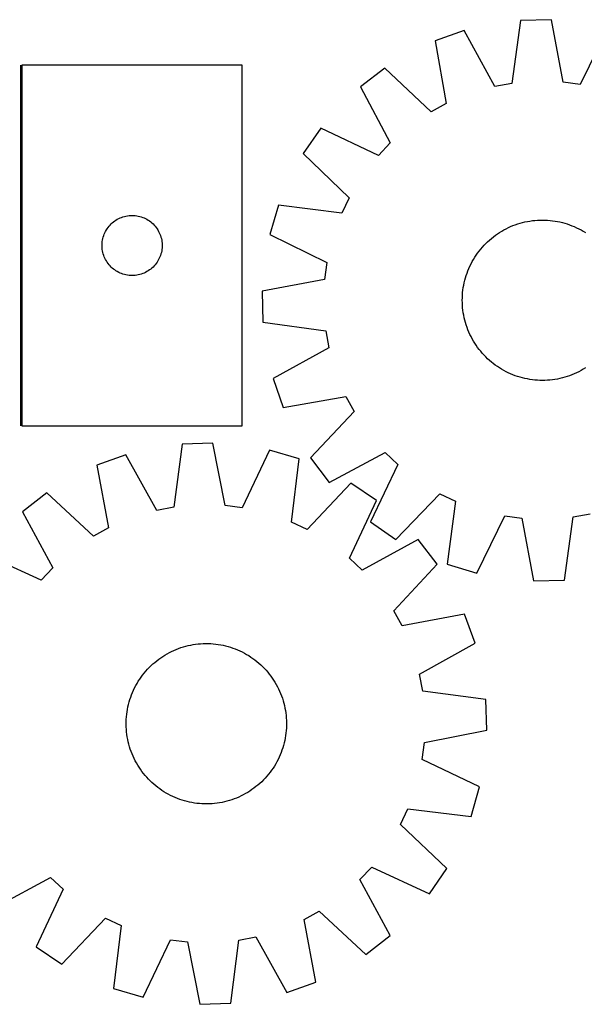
# Model space of a CAD drawing. Header units: millimetres. Extents: x 8 to 1492, y 7 to 498.
# Tile 4 of 5: x 929 to 1210, y 7 to 498. Entities that reach past the tile are written whole.
import ezdxf

# ---------------------------------------------------------------- set-up
doc = ezdxf.new("R2010")
doc.units = ezdxf.units.MM
doc.layers.add('COMMON', color=5, linetype='CONTINUOUS', true_color=0x0000ff)
doc.layers.add('CUT', color=7, linetype='CONTINUOUS', true_color=0x000000)

msp = doc.modelspace()

# ---------------------------------------------------------------- linework, layer by layer
at = {"layer": 'COMMON'}
msp.add_line((929.032619, 475.217555), (929.032619, 295.217555), dxfattribs=at)
at = {"layer": 'CUT'}
for p, q in [((1178.64677, 497.480558), (1174.232236, 466.024451)), ((1194.028691, 497.83699), (1178.64677, 497.480558)), ((1199.895515, 466.619125), (1194.028691, 497.83699)), ((1150.570271, 492.364308), (1136.051338, 487.272045)), ((1165.796803, 464.487301), (1150.570271, 492.364308)), ((1222.312037, 494.026718), (1208.393095, 465.474349)), ((1136.051338, 487.272045), (1141.573338, 455.991344)), ((929.78262, 475.217555), (929.78262, 295.217555)), ((1039.78262, 475.217555), (929.78262, 475.217555)), ((1039.78262, 295.217555), (1039.78262, 475.217555)), ((1110.930009, 473.730087), (1098.695278, 464.400461)), ((1134.02577, 451.922735), (1110.930009, 473.730087)), ((1208.393095, 465.474349), (1199.895515, 466.619125)), ((1098.695278, 464.400461), (1113.613281, 436.357138)), ((1174.232236, 466.024451), (1165.796803, 464.487301)), ((1141.573338, 455.991344), (1134.02577, 451.922735)), ((1078.98817, 443.758375), (1070.235263, 431.104634)), ((1107.692386, 430.155334), (1078.98817, 443.758375)), ((1113.613281, 436.357138), (1107.692386, 430.155334)), ((1070.235263, 431.104634), (1093.08899, 409.043765)), ((1093.08899, 409.043765), (1089.374347, 401.315842)), ((1057.871445, 405.383012), (1053.457157, 390.643792)), ((1089.374347, 401.315842), (1057.871445, 405.383012)), ((976.091303, 397.44298), (976.732177, 397.874189)), ((976.732177, 397.874189), (977.394399, 398.271834)), ((977.394399, 398.271834), (978.076213, 398.634862)), ((978.076213, 398.634862), (978.775811, 398.962309)), ((978.775811, 398.962309), (979.491339, 399.253308)), ((979.491339, 399.253308), (980.220897, 399.507086)), ((980.220897, 399.507086), (980.962553, 399.722971)), ((980.962553, 399.722971), (981.714339, 399.900391)), ((981.714339, 399.900391), (982.474261, 400.038874)), ((982.474261, 400.038874), (983.240305, 400.138054)), ((983.240305, 400.138054), (984.010439, 400.197667)), ((984.010439, 400.197667), (984.78262, 400.217555)), ((984.78262, 400.217555), (985.554801, 400.197667)), ((985.554801, 400.197667), (986.324935, 400.138054)), ((986.324935, 400.138054), (987.090979, 400.038874)), ((987.090979, 400.038874), (987.850901, 399.900391)), ((987.850901, 399.900391), (988.602687, 399.722971)), ((988.602687, 399.722971), (989.344342, 399.507086)), ((989.344342, 399.507086), (990.073901, 399.253308)), ((990.073901, 399.253308), (990.789428, 398.962309)), ((990.789428, 398.962309), (991.489027, 398.634862)), ((991.489027, 398.634862), (992.170841, 398.271834)), ((992.170841, 398.271834), (992.833063, 397.874189)), ((992.833063, 397.874189), (993.473936, 397.44298)), ((1185.827416, 397.731773), (1187.080166, 397.82987)), ((1187.080166, 397.82987), (1188.33538, 397.888569)), ((1188.33538, 397.888569), (1189.591818, 397.907812)), ((1189.591818, 397.907812), (1190.84824, 397.887579)), ((1190.84824, 397.887579), (1192.103407, 397.827892)), ((1192.103407, 397.827892), (1193.35608, 397.728808)), ((971.542438, 392.267207), (971.9229, 392.939447)), ((971.9229, 392.939447), (972.337465, 393.591211)), ((972.337465, 393.591211), (972.785031, 394.22077)), ((972.785031, 394.22077), (973.264413, 394.826453)), ((973.264413, 394.826453), (973.774339, 395.406655)), ((973.774339, 395.406655), (974.313458, 395.959838)), ((974.313458, 395.959838), (974.880338, 396.484534)), ((974.880338, 396.484534), (975.473478, 396.979353)), ((975.473478, 396.979353), (976.091303, 397.44298)), ((993.473936, 397.44298), (994.091762, 396.979353)), ((994.091762, 396.979353), (994.684902, 396.484534)), ((994.684902, 396.484534), (995.251782, 395.959838)), ((995.251782, 395.959838), (995.7909, 395.406655)), ((995.7909, 395.406655), (996.300827, 394.826453)), ((996.300827, 394.826453), (996.780209, 394.22077)), ((996.780209, 394.22077), (997.227775, 393.591211)), ((997.227775, 393.591211), (997.642339, 392.939447)), ((997.642339, 392.939447), (998.022802, 392.267207)), ((1169.227968, 392.345515), (1170.319723, 392.967671)), ((1170.319723, 392.967671), (1171.430482, 393.555227)), ((1171.430482, 393.555227), (1172.559148, 394.107604)), ((1172.559148, 394.107604), (1173.704607, 394.624255)), ((1173.704607, 394.624255), (1174.86573, 395.104672)), ((1174.86573, 395.104672), (1176.04137, 395.548381)), ((1176.04137, 395.548381), (1177.230368, 395.954942)), ((1177.230368, 395.954942), (1178.431549, 396.323956)), ((1178.431549, 396.323956), (1179.643728, 396.655057)), ((1179.643728, 396.655057), (1180.865709, 396.94792)), ((1180.865709, 396.94792), (1182.096287, 397.202255)), ((1182.096287, 397.202255), (1183.334246, 397.417811)), ((1183.334246, 397.417811), (1184.578364, 397.594375)), ((1184.578364, 397.594375), (1185.827416, 397.731773)), ((1193.35608, 397.728808), (1194.605022, 397.590425)), ((1194.605022, 397.590425), (1195.849002, 397.41288)), ((1195.849002, 397.41288), (1197.086791, 397.196349)), ((1197.086791, 397.196349), (1198.317167, 396.941045)), ((1198.317167, 396.941045), (1199.538917, 396.64722)), ((1199.538917, 396.64722), (1200.750835, 396.315163)), ((1200.750835, 396.315163), (1201.951725, 395.945203)), ((1201.951725, 395.945203), (1203.140402, 395.537705)), ((1203.140402, 395.537705), (1204.315692, 395.093071)), ((1204.315692, 395.093071), (1205.476436, 394.611739)), ((1205.476436, 394.611739), (1206.621488, 394.094185)), ((1206.621488, 394.094185), (1207.749719, 393.540919)), ((1207.749719, 393.540919), (1208.860014, 392.952488)), ((1208.860014, 392.952488), (1209.951278, 392.329472)), ((970.025651, 387.906767), (970.183654, 388.662872)), ((970.183654, 388.662872), (970.380372, 389.40984)), ((970.380372, 389.40984), (970.615281, 390.145691)), ((970.615281, 390.145691), (970.88776, 390.868474)), ((970.88776, 390.868474), (971.197086, 391.576271)), ((971.197086, 391.576271), (971.542438, 392.267207)), ((998.022802, 392.267207), (998.368154, 391.576271)), ((998.368154, 391.576271), (998.677479, 390.868474)), ((998.677479, 390.868474), (998.949958, 390.145691)), ((998.949958, 390.145691), (999.184868, 389.40984)), ((999.184868, 389.40984), (999.381585, 388.662872)), ((999.381585, 388.662872), (999.539589, 387.906767)), ((1053.457157, 390.643792), (1082.009526, 376.72485)), ((1163.135407, 387.922676), (1164.091244, 388.738387)), ((1164.091244, 388.738387), (1165.072231, 389.523671)), ((1165.072231, 389.523671), (1166.0774, 390.277755)), ((1166.0774, 390.277755), (1167.105759, 390.999893)), ((1167.105759, 390.999893), (1168.156295, 391.689373)), ((1168.156295, 391.689373), (1169.227968, 392.345515)), ((1209.951278, 392.329472), (1211.022435, 391.672486)), ((969.787593, 385.603774), (969.827357, 386.375187)), ((969.787593, 384.831337), (969.787593, 385.603774)), ((969.827357, 384.059923), (969.787593, 384.831337)), ((969.827357, 386.375187), (969.90678, 387.143531)), ((969.90678, 383.29158), (969.827357, 384.059923)), ((969.90678, 387.143531), (970.025651, 387.906767)), ((970.025651, 382.528344), (969.90678, 383.29158)), ((999.539589, 387.906767), (999.65846, 387.143531)), ((999.65846, 383.29158), (999.539589, 382.528344)), ((999.65846, 387.143531), (999.737883, 386.375187)), ((999.737883, 384.059923), (999.65846, 383.29158)), ((999.737883, 386.375187), (999.777647, 385.603774)), ((999.777647, 384.831337), (999.737883, 384.059923)), ((999.777647, 385.603774), (999.777647, 384.831337)), ((1157.97952, 382.436546), (1158.765577, 383.416914)), ((1158.765577, 383.416914), (1159.58204, 384.372108)), ((1159.58204, 384.372108), (1160.428104, 385.301184)), ((1160.428104, 385.301184), (1161.302933, 386.203227)), ((1161.302933, 386.203227), (1162.205665, 387.077345)), ((1162.205665, 387.077345), (1163.135407, 387.922676)), ((970.183654, 381.772239), (970.025651, 382.528344)), ((970.380372, 381.025271), (970.183654, 381.772239)), ((970.615281, 380.28942), (970.380372, 381.025271)), ((970.88776, 379.566637), (970.615281, 380.28942)), ((971.197086, 378.85884), (970.88776, 379.566637)), ((971.542438, 378.167904), (971.197086, 378.85884)), ((971.9229, 377.495663), (971.542438, 378.167904)), ((998.022802, 378.167904), (997.642339, 377.495663)), ((998.368154, 378.85884), (998.022802, 378.167904)), ((998.677479, 379.566637), (998.368154, 378.85884)), ((998.949958, 380.28942), (998.677479, 379.566637)), ((999.184868, 381.025271), (998.949958, 380.28942)), ((999.381585, 381.772239), (999.184868, 381.025271)), ((999.539589, 382.528344), (999.381585, 381.772239)), ((1154.531387, 377.191769), (1155.154403, 378.283034)), ((1155.154403, 378.283034), (1155.811389, 379.35419)), ((1155.811389, 379.35419), (1156.501697, 380.404181)), ((1156.501697, 380.404181), (1157.224645, 381.431972)), ((1157.224645, 381.431972), (1157.97952, 382.436546)), ((972.337465, 376.8439), (971.9229, 377.495663)), ((972.785031, 376.214341), (972.337465, 376.8439)), ((973.264413, 375.608658), (972.785031, 376.214341)), ((973.774339, 375.028455), (973.264413, 375.608658)), ((974.313458, 374.475273), (973.774339, 375.028455)), ((974.880338, 373.950576), (974.313458, 374.475273)), ((975.473478, 373.455758), (974.880338, 373.950576)), ((976.091303, 372.99213), (975.473478, 373.455758)), ((994.091762, 373.455758), (993.473936, 372.99213)), ((994.684902, 373.950576), (994.091762, 373.455758)), ((995.251782, 374.475273), (994.684902, 373.950576)), ((995.7909, 375.028455), (995.251782, 374.475273)), ((996.300827, 375.608658), (995.7909, 375.028455)), ((996.780209, 376.214341), (996.300827, 375.608658)), ((997.227775, 376.8439), (996.780209, 376.214341)), ((997.642339, 377.495663), (997.227775, 376.8439)), ((1082.009526, 376.72485), (1080.86475, 368.22727)), ((1152.390804, 372.647447), (1152.872136, 373.808191)), ((1152.872136, 373.808191), (1153.38969, 374.953243)), ((1153.38969, 374.953243), (1153.942956, 376.081474)), ((1153.942956, 376.081474), (1154.531387, 377.191769)), ((976.732177, 372.560922), (976.091303, 372.99213)), ((977.394399, 372.163277), (976.732177, 372.560922)), ((978.076213, 371.800249), (977.394399, 372.163277)), ((978.775811, 371.472802), (978.076213, 371.800249)), ((979.491339, 371.181803), (978.775811, 371.472802)), ((980.220897, 370.928025), (979.491339, 371.181803)), ((980.962553, 370.71214), (980.220897, 370.928025)), ((981.714339, 370.53472), (980.962553, 370.71214)), ((982.474261, 370.396237), (981.714339, 370.53472)), ((983.240305, 370.297057), (982.474261, 370.396237)), ((984.010439, 370.237444), (983.240305, 370.297057)), ((984.78262, 370.217555), (984.010439, 370.237444)), ((985.554801, 370.237444), (984.78262, 370.217555)), ((986.324935, 370.297057), (985.554801, 370.237444)), ((987.090979, 370.396237), (986.324935, 370.297057)), ((987.850901, 370.53472), (987.090979, 370.396237)), ((988.602687, 370.71214), (987.850901, 370.53472)), ((989.344342, 370.928025), (988.602687, 370.71214)), ((990.073901, 371.181803), (989.344342, 370.928025)), ((990.789428, 371.472802), (990.073901, 371.181803)), ((991.489027, 371.800249), (990.789428, 371.472802)), ((992.170841, 372.163277), (991.489027, 371.800249)), ((992.833063, 372.560922), (992.170841, 372.163277)), ((993.473936, 372.99213), (992.833063, 372.560922)), ((1150.836655, 367.870673), (1151.168712, 369.082591)), ((1151.168712, 369.082591), (1151.538672, 370.28348)), ((1151.538672, 370.28348), (1151.94617, 371.472157)), ((1151.94617, 371.472157), (1152.390804, 372.647447)), ((1080.86475, 368.22727), (1049.646885, 362.360446)), ((1149.89345, 362.936778), (1150.070994, 364.180757)), ((1150.070994, 364.180757), (1150.287526, 365.418546)), ((1150.287526, 365.418546), (1150.54283, 366.648922)), ((1150.54283, 366.648922), (1150.836655, 367.870673)), ((1049.646885, 362.360446), (1050.003317, 346.978525)), ((1149.576063, 357.923573), (1149.596296, 359.179995)), ((1149.596296, 359.179995), (1149.655983, 360.435162)), ((1149.655983, 360.435162), (1149.755067, 361.687835)), ((1149.755067, 361.687835), (1149.89345, 362.936778)), ((1149.595306, 356.667135), (1149.576063, 357.923573)), ((1149.654004, 355.411921), (1149.595306, 356.667135)), ((1149.752101, 354.159171), (1149.654004, 355.411921)), ((1149.8895, 352.91012), (1149.752101, 354.159171)), ((1150.066064, 351.666001), (1149.8895, 352.91012)), ((1150.28162, 350.428042), (1150.066064, 351.666001)), ((1150.535955, 349.197464), (1150.28162, 350.428042)), ((1150.828818, 347.975483), (1150.535955, 349.197464)), ((1050.003317, 346.978525), (1081.459423, 342.563991)), ((1151.159919, 346.763304), (1150.828818, 347.975483)), ((1151.528933, 345.562123), (1151.159919, 346.763304)), ((1151.935494, 344.373126), (1151.528933, 345.562123)), ((1152.379202, 343.197485), (1151.935494, 344.373126)), ((1081.459423, 342.563991), (1082.996573, 334.128558)), ((1152.859619, 342.036362), (1152.379202, 343.197485)), ((1153.376271, 340.890903), (1152.859619, 342.036362)), ((1153.928648, 339.762237), (1153.376271, 340.890903)), ((1154.516204, 338.651478), (1153.928648, 339.762237)), ((1082.996573, 334.128558), (1055.119567, 318.902026)), ((1155.13836, 337.559723), (1154.516204, 338.651478)), ((1155.794502, 336.48805), (1155.13836, 337.559723)), ((1156.483982, 335.437515), (1155.794502, 336.48805)), ((1157.20612, 334.409155), (1156.483982, 335.437515)), ((1157.960204, 333.403986), (1157.20612, 334.409155)), ((1158.745488, 332.422999), (1157.960204, 333.403986)), ((1159.561199, 331.467163), (1158.745488, 332.422999)), ((1160.40653, 330.53742), (1159.561199, 331.467163)), ((1161.280648, 329.634688), (1160.40653, 330.53742)), ((1162.182691, 328.759859), (1161.280648, 329.634688)), ((1163.111767, 327.913795), (1162.182691, 328.759859)), ((1164.066961, 327.097332), (1163.111767, 327.913795)), ((1165.047328, 326.311275), (1164.066961, 327.097332)), ((1166.051903, 325.5564), (1165.047328, 326.311275)), ((1167.079693, 324.833452), (1166.051903, 325.5564)), ((1168.129685, 324.143144), (1167.079693, 324.833452)), ((1169.200841, 323.486158), (1168.129685, 324.143144)), ((1170.292106, 322.863142), (1169.200841, 323.486158)), ((1171.402401, 322.274711), (1170.292106, 322.863142)), ((1172.530631, 321.721445), (1171.402401, 322.274711)), ((1173.675684, 321.203891), (1172.530631, 321.721445)), ((1174.836428, 320.722559), (1173.675684, 321.203891)), ((1176.011718, 320.277925), (1174.836428, 320.722559)), ((1177.200394, 319.870427), (1176.011718, 320.277925)), ((1178.401284, 319.500467), (1177.200394, 319.870427)), ((1179.613202, 319.16841), (1178.401284, 319.500467)), ((1200.720571, 319.491674), (1199.508392, 319.160573)), ((1201.921752, 319.860688), (1200.720571, 319.491674)), ((1203.110749, 320.267249), (1201.921752, 319.860688)), ((1204.28639, 320.710958), (1203.110749, 320.267249)), ((1205.447512, 321.191375), (1204.28639, 320.710958)), ((1206.592972, 321.708026), (1205.447512, 321.191375)), ((1207.721638, 322.260403), (1206.592972, 321.708026)), ((1208.832397, 322.847959), (1207.721638, 322.260403)), ((1209.924151, 323.470115), (1208.832397, 322.847959)), ((1210.995825, 324.126257), (1209.924151, 323.470115)), ((1055.119567, 318.902026), (1060.211829, 304.383093)), ((1180.834953, 318.874585), (1179.613202, 319.16841)), ((1182.065329, 318.619281), (1180.834953, 318.874585)), ((1183.303118, 318.40275), (1182.065329, 318.619281)), ((1184.547097, 318.225205), (1183.303118, 318.40275)), ((1185.79604, 318.086822), (1184.547097, 318.225205)), ((1187.048712, 317.987738), (1185.79604, 318.086822)), ((1188.30388, 317.928051), (1187.048712, 317.987738)), ((1189.560302, 317.907818), (1188.30388, 317.928051)), ((1190.81674, 317.927061), (1189.560302, 317.907818)), ((1192.071954, 317.98576), (1190.81674, 317.927061)), ((1193.324704, 318.083857), (1192.071954, 317.98576)), ((1194.573755, 318.221255), (1193.324704, 318.083857)), ((1195.817874, 318.397819), (1194.573755, 318.221255)), ((1197.055833, 318.613375), (1195.817874, 318.397819)), ((1198.28641, 318.86771), (1197.055833, 318.613375)), ((1199.508392, 319.160573), (1198.28641, 318.86771)), ((1060.211829, 304.383093), (1091.49253, 309.905094)), ((1091.49253, 309.905094), (1095.561139, 302.357525)), ((1095.561139, 302.357525), (1073.753788, 279.261764)), ((929.78262, 295.217555), (1039.78262, 295.217555)), ((1009.681779, 286.155346), (1005.542566, 254.661828)), ((1025.059994, 286.646313), (1009.681779, 286.155346)), ((1031.199661, 255.48096), (1025.059994, 286.646313)), ((981.651106, 280.793701), (967.177272, 275.574634)), ((997.120901, 253.050951), (981.651106, 280.793701)), ((1053.375586, 283.083586), (1039.706929, 254.410557)), ((1068.152855, 278.798393), (1053.375586, 283.083586)), ((1083.083414, 267.027034), (1111.126737, 281.945037)), ((1111.126737, 281.945037), (1117.328541, 276.024141)), ((967.177272, 275.574634), (972.972679, 244.343432)), ((1064.361402, 247.261119), (1068.152855, 278.798393)), ((1073.753788, 279.261764), (1083.083414, 267.027034)), ((1117.328541, 276.024141), (1103.7255, 247.319925)), ((1093.981641, 266.660039), (1072.121522, 243.614216)), ((1106.711461, 258.018151), (1093.981641, 266.660039)), ((942.175357, 261.813453), (930.022703, 252.377165)), ((965.460988, 240.208959), (942.175357, 261.813453)), ((1116.379241, 238.567018), (1138.440109, 261.420746)), ((1138.440109, 261.420746), (1146.168033, 257.706103)), ((1039.706929, 254.410557), (1031.199661, 255.48096)), ((1093.360022, 229.196045), (1106.711461, 258.018151)), ((1146.168033, 257.706103), (1142.100863, 226.2032)), ((930.022703, 252.377165), (945.185435, 224.465405)), ((1005.542566, 254.661828), (997.120901, 253.050951)), ((1204.919883, 249.791179), (1213.355317, 251.328329)), ((1072.121522, 243.614216), (1064.361402, 247.261119)), ((1103.7255, 247.319925), (1116.379241, 238.567018)), ((1156.840083, 221.788912), (1170.759025, 250.341281)), ((1170.759025, 250.341281), (1179.256605, 249.196505)), ((1179.256605, 249.196505), (1185.123429, 217.97864)), ((1200.50535, 218.335072), (1204.919883, 249.791179)), ((972.972679, 244.343432), (965.460988, 240.208959)), ((1127.525139, 238.492357), (1099.613379, 223.329625)), ((1136.961427, 226.339702), (1127.525139, 238.492357)), ((939.319015, 218.212048), (910.496909, 231.563487)), ((1099.613379, 223.329625), (1093.360022, 229.196045)), ((1115.356933, 203.054072), (1136.961427, 226.339702)), ((1142.100863, 226.2032), (1156.840083, 221.788912)), ((945.185435, 224.465405), (939.319015, 218.212048)), ((1185.123429, 217.97864), (1200.50535, 218.335072)), ((1119.491406, 195.542381), (1115.356933, 203.054072)), ((1150.722609, 201.337788), (1119.491406, 195.542381)), ((1155.941675, 186.863954), (1150.722609, 201.337788)), ((1018.986514, 186.582239), (1020.241166, 186.651915)), ((1020.241166, 186.651915), (1021.497387, 186.682147)), ((1021.497387, 186.682147), (1022.753939, 186.672906)), ((1022.753939, 186.672906), (1024.00958, 186.624199)), ((1024.00958, 186.624199), (1025.263072, 186.536076)), ((1128.198925, 171.394159), (1155.941675, 186.863954)), ((1002.269242, 181.573619), (1003.374819, 182.170869)), ((1003.374819, 182.170869), (1004.49861, 182.733097)), ((1004.49861, 182.733097), (1005.639507, 183.259748)), ((1005.639507, 183.259748), (1006.796383, 183.750303)), ((1006.796383, 183.750303), (1007.968097, 184.204278)), ((1007.968097, 184.204278), (1009.153492, 184.621225)), ((1009.153492, 184.621225), (1010.3514, 185.000731)), ((1010.3514, 185.000731), (1011.560636, 185.342423)), ((1011.560636, 185.342423), (1012.780009, 185.645963)), ((1012.780009, 185.645963), (1014.008315, 185.911052)), ((1014.008315, 185.911052), (1015.244341, 186.137429)), ((1015.244341, 186.137429), (1016.486868, 186.324869)), ((1016.486868, 186.324869), (1017.734669, 186.473188)), ((1017.734669, 186.473188), (1018.986514, 186.582239)), ((1025.263072, 186.536076), (1026.513177, 186.408624)), ((1026.513177, 186.408624), (1027.758661, 186.241967)), ((1027.758661, 186.241967), (1028.998297, 186.036272)), ((1028.998297, 186.036272), (1030.23086, 185.791739)), ((1030.23086, 185.791739), (1031.455133, 185.508612)), ((1031.455133, 185.508612), (1032.669909, 185.187169)), ((1032.669909, 185.187169), (1033.873989, 184.827728)), ((1033.873989, 184.827728), (1035.066185, 184.430643)), ((1035.066185, 184.430643), (1036.24532, 183.996306)), ((1036.24532, 183.996306), (1037.410229, 183.525146)), ((1037.410229, 183.525146), (1038.559765, 183.017628)), ((1038.559765, 183.017628), (1039.692792, 182.474252)), ((1039.692792, 182.474252), (1040.808192, 181.895555)), ((1040.808192, 181.895555), (1041.904864, 181.282108)), ((995.129331, 176.465975), (996.077996, 177.290015)), ((996.077996, 177.290015), (997.052076, 178.08385)), ((997.052076, 178.08385), (998.050611, 178.846697)), ((998.050611, 178.846697), (999.072614, 179.577803)), ((999.072614, 179.577803), (1000.117078, 180.276446)), ((1000.117078, 180.276446), (1001.182971, 180.941937)), ((1001.182971, 180.941937), (1002.269242, 181.573619)), ((1041.904864, 181.282108), (1042.981726, 180.634517)), ((1042.981726, 180.634517), (1044.037716, 179.95342)), ((1044.037716, 179.95342), (1045.07179, 179.23949)), ((1045.07179, 179.23949), (1046.08293, 178.493431)), ((1046.08293, 178.493431), (1047.070136, 177.715979)), ((1047.070136, 177.715979), (1048.032434, 176.907903)), ((1048.032434, 176.907903), (1048.968876, 176.069998)), ((990.021629, 170.934956), (990.79908, 171.922162)), ((990.79908, 171.922162), (991.607157, 172.88446)), ((991.607157, 172.88446), (992.445062, 173.820902)), ((992.445062, 173.820902), (993.311967, 174.730562)), ((993.311967, 174.730562), (994.207018, 175.612543)), ((994.207018, 175.612543), (995.129331, 176.465975)), ((1048.968876, 176.069998), (1049.878536, 175.203093)), ((1049.878536, 175.203093), (1050.760517, 174.308042)), ((1050.760517, 174.308042), (1051.613949, 173.385729)), ((1051.613949, 173.385729), (1052.437989, 172.437064)), ((1052.437989, 172.437064), (1053.231824, 171.462984)), ((987.232951, 166.75689), (987.880543, 167.833752)), ((987.880543, 167.833752), (988.56164, 168.889742)), ((988.56164, 168.889742), (989.27557, 169.923816)), ((989.27557, 169.923816), (990.021629, 170.934956)), ((1053.231824, 171.462984), (1053.994671, 170.464449)), ((1053.994671, 170.464449), (1054.725777, 169.442446)), ((1054.725777, 169.442446), (1055.42442, 168.397982)), ((1055.42442, 168.397982), (1056.089911, 167.332088)), ((1056.089911, 167.332088), (1056.721593, 166.245817)), ((1129.809802, 162.972494), (1128.198925, 171.394159)), ((984.518754, 161.097345), (984.989914, 162.262255)), ((984.989914, 162.262255), (985.497432, 163.411791)), ((985.497432, 163.411791), (986.040808, 164.544818)), ((986.040808, 164.544818), (986.619505, 165.660218)), ((986.619505, 165.660218), (987.232951, 166.75689)), ((1056.721593, 166.245817), (1057.318843, 165.140241)), ((1057.318843, 165.140241), (1057.881071, 164.01645)), ((1057.881071, 164.01645), (1058.407722, 162.875553)), ((1058.407722, 162.875553), (1058.898278, 161.718677)), ((1161.30332, 158.833281), (1129.809802, 162.972494)), ((983.006448, 156.307159), (983.327891, 157.521935)), ((983.327891, 157.521935), (983.687332, 158.726015)), ((983.687332, 158.726015), (984.084417, 159.918211)), ((984.084417, 159.918211), (984.518754, 161.097345)), ((1058.898278, 161.718677), (1059.352252, 160.546963)), ((1059.352252, 160.546963), (1059.769199, 159.361567)), ((1059.769199, 159.361567), (1060.148705, 158.16366)), ((1060.148705, 158.16366), (1060.490397, 156.954423)), ((1161.794287, 143.455066), (1161.30332, 158.833281)), ((982.106436, 151.365202), (982.273092, 152.610687)), ((982.273092, 152.610687), (982.478788, 153.850323)), ((982.478788, 153.850323), (982.72332, 155.082885)), ((982.72332, 155.082885), (983.006448, 156.307159)), ((1060.490397, 156.954423), (1060.793937, 155.735051)), ((1060.793937, 155.735051), (1061.059027, 154.506745)), ((1061.059027, 154.506745), (1061.285403, 153.270719)), ((1061.285403, 153.270719), (1061.472843, 152.028192)), ((981.832913, 146.349413), (981.842154, 147.605965)), ((981.842154, 147.605965), (981.89086, 148.861606)), ((981.89086, 148.861606), (981.978983, 150.115097)), ((981.978983, 150.115097), (982.106436, 151.365202)), ((1061.472843, 152.028192), (1061.621162, 150.780391)), ((1061.621162, 150.780391), (1061.730213, 149.528546)), ((1061.730213, 149.528546), (1061.799889, 148.273894)), ((1061.799889, 148.273894), (1061.830121, 147.017672)), ((981.863145, 145.093192), (981.832913, 146.349413)), ((981.932821, 143.838539), (981.863145, 145.093192)), ((982.041872, 142.586695), (981.932821, 143.838539)), ((982.190191, 141.338894), (982.041872, 142.586695)), ((1061.684051, 143.251988), (1061.556598, 142.001883)), ((1061.772173, 144.50548), (1061.684051, 143.251988)), ((1061.82088, 145.761121), (1061.772173, 144.50548)), ((1061.830121, 147.017672), (1061.82088, 145.761121)), ((1130.628934, 137.315399), (1161.794287, 143.455066)), ((982.377631, 140.096367), (982.190191, 141.338894)), ((982.604007, 138.860341), (982.377631, 140.096367)), ((982.869097, 137.632035), (982.604007, 138.860341)), ((983.172637, 136.412662), (982.869097, 137.632035)), ((1060.939714, 138.2842), (1060.656586, 137.059927)), ((1061.184246, 139.516763), (1060.939714, 138.2842)), ((1061.389942, 140.756398), (1061.184246, 139.516763)), ((1061.556598, 142.001883), (1061.389942, 140.756398)), ((983.514329, 135.203425), (983.172637, 136.412662)), ((983.893835, 134.005518), (983.514329, 135.203425)), ((984.310782, 132.820123), (983.893835, 134.005518)), ((984.764756, 131.648409), (984.310782, 132.820123)), ((1059.578617, 133.448875), (1059.14428, 132.26974)), ((1059.975702, 134.64107), (1059.578617, 133.448875)), ((1060.335143, 135.84515), (1059.975702, 134.64107)), ((1060.656586, 137.059927), (1060.335143, 135.84515)), ((1129.558531, 128.808131), (1130.628934, 137.315399)), ((985.255312, 130.491533), (984.764756, 131.648409)), ((985.781963, 129.350636), (985.255312, 130.491533)), ((986.344191, 128.226845), (985.781963, 129.350636)), ((986.941441, 127.121268), (986.344191, 128.226845)), ((1057.043529, 127.706868), (1056.430083, 126.610196)), ((1057.622226, 128.822268), (1057.043529, 127.706868)), ((1058.165602, 129.955295), (1057.622226, 128.822268)), ((1058.67312, 131.10483), (1058.165602, 129.955295)), ((1059.14428, 132.26974), (1058.67312, 131.10483)), ((1158.23156, 115.139473), (1129.558531, 128.808131)), ((987.573123, 126.034997), (986.941441, 127.121268)), ((988.238614, 124.969104), (987.573123, 126.034997)), ((988.937257, 123.92464), (988.238614, 124.969104)), ((989.668363, 122.902637), (988.937257, 123.92464)), ((990.43121, 121.904102), (989.668363, 122.902637)), ((1054.387464, 123.443269), (1053.641405, 122.43213)), ((1055.101394, 124.477344), (1054.387464, 123.443269)), ((1055.782491, 125.533334), (1055.101394, 124.477344)), ((1056.430083, 126.610196), (1055.782491, 125.533334)), ((991.225045, 120.930022), (990.43121, 121.904102)), ((992.049085, 119.981357), (991.225045, 120.930022)), ((992.902517, 119.059044), (992.049085, 119.981357)), ((993.784498, 118.163993), (992.902517, 119.059044)), ((994.694158, 117.297088), (993.784498, 118.163993)), ((1050.351067, 118.636524), (1049.456016, 117.754542)), ((1051.217972, 119.546184), (1050.351067, 118.636524)), ((1052.055877, 120.482625), (1051.217972, 119.546184)), ((1052.863954, 121.444924), (1052.055877, 120.482625)), ((1053.641405, 122.43213), (1052.863954, 121.444924)), ((995.6306, 116.459183), (994.694158, 117.297088)), ((996.592898, 115.651106), (995.6306, 116.459183)), ((997.580104, 114.873655), (996.592898, 115.651106)), ((998.591244, 114.127596), (997.580104, 114.873655)), ((999.625318, 113.413665), (998.591244, 114.127596)), ((1000.681308, 112.732569), (999.625318, 113.413665)), ((1043.545956, 113.09064), (1042.480063, 112.425149)), ((1044.59042, 113.789283), (1043.545956, 113.09064)), ((1045.612423, 114.520388), (1044.59042, 113.789283)), ((1046.610958, 115.283235), (1045.612423, 114.520388)), ((1047.585038, 116.077071), (1046.610958, 115.283235)), ((1048.533703, 116.901111), (1047.585038, 116.077071)), ((1049.456016, 117.754542), (1048.533703, 116.901111)), ((1153.946367, 100.362205), (1158.23156, 115.139473)), ((1001.75817, 112.084977), (1000.681308, 112.732569)), ((1002.854842, 111.47153), (1001.75817, 112.084977)), ((1003.970242, 110.892834), (1002.854842, 111.47153)), ((1005.103269, 110.349458), (1003.970242, 110.892834)), ((1006.252805, 109.84194), (1005.103269, 110.349458)), ((1007.417714, 109.37078), (1006.252805, 109.84194)), ((1008.596849, 108.936443), (1007.417714, 109.37078)), ((1009.789045, 108.539358), (1008.596849, 108.936443)), ((1010.993125, 108.179916), (1009.789045, 108.539358)), ((1012.207901, 107.858473), (1010.993125, 108.179916)), ((1033.311634, 108.366355), (1032.102398, 108.024663)), ((1034.509542, 108.745861), (1033.311634, 108.366355)), ((1035.694937, 109.162807), (1034.509542, 108.745861)), ((1036.866651, 109.616782), (1035.694937, 109.162807)), ((1038.023527, 110.107337), (1036.866651, 109.616782)), ((1039.164424, 110.633989), (1038.023527, 110.107337)), ((1040.288215, 111.196217), (1039.164424, 110.633989)), ((1041.393792, 111.793467), (1040.288215, 111.196217)), ((1042.480063, 112.425149), (1041.393792, 111.793467)), ((1013.432174, 107.575346), (1012.207901, 107.858473)), ((1014.664737, 107.330814), (1013.432174, 107.575346)), ((1015.904373, 107.125118), (1014.664737, 107.330814)), ((1017.149857, 106.958462), (1015.904373, 107.125118)), ((1018.399962, 106.831009), (1017.149857, 106.958462)), ((1019.653454, 106.742886), (1018.399962, 106.831009)), ((1020.909095, 106.69418), (1019.653454, 106.742886)), ((1022.165647, 106.684938), (1020.909095, 106.69418)), ((1023.421868, 106.715171), (1022.165647, 106.684938)), ((1024.67652, 106.784847), (1023.421868, 106.715171)), ((1025.928365, 106.893898), (1024.67652, 106.784847)), ((1027.176166, 107.042217), (1025.928365, 106.893898)), ((1028.418693, 107.229657), (1027.176166, 107.042217)), ((1029.654719, 107.456033), (1028.418693, 107.229657)), ((1030.883025, 107.721122), (1029.654719, 107.456033)), ((1032.102398, 108.024663), (1030.883025, 107.721122)), ((1118.76219, 96.393538), (1122.409093, 104.153658)), ((1122.409093, 104.153658), (1153.946367, 100.362205)), ((1141.808013, 74.533419), (1118.76219, 96.393538)), ((1098.477599, 68.90168), (1104.344019, 75.155038)), ((1104.344019, 75.155038), (1133.166125, 61.803598)), ((1133.166125, 61.803598), (1141.808013, 74.533419)), ((916.137895, 54.874729), (944.049654, 70.037461)), ((944.049654, 70.037461), (950.303012, 64.171041)), ((1113.640331, 40.989921), (1098.477599, 68.90168)), ((950.303012, 64.171041), (936.951573, 35.348934)), ((949.681393, 26.707047), (971.541512, 49.75287)), ((971.541512, 49.75287), (979.301632, 46.105966)), ((1070.690355, 49.023654), (1078.202046, 53.158127)), ((1078.202046, 53.158127), (1101.487677, 31.553633)), ((979.301632, 46.105966), (975.510179, 14.568693)), ((1076.485762, 17.792451), (1070.690355, 49.023654)), ((1038.120468, 38.705258), (1046.542133, 40.316135)), ((1046.542133, 40.316135), (1062.011928, 12.573384)), ((1101.487677, 31.553633), (1113.640331, 40.989921)), ((936.951573, 35.348934), (949.681393, 26.707047)), ((990.287447, 10.2835), (1003.956105, 38.956528)), ((1003.956105, 38.956528), (1012.463373, 37.886126)), ((1012.463373, 37.886126), (1018.60304, 6.720773)), ((1033.981255, 7.21174), (1038.120468, 38.705258)), ((1062.011928, 12.573384), (1076.485762, 17.792451)), ((975.510179, 14.568693), (990.287447, 10.2835)), ((1018.60304, 6.720773), (1033.981255, 7.21174))]:
    msp.add_line(p, q, dxfattribs=at)

doc.saveas('drawing.dxf')
